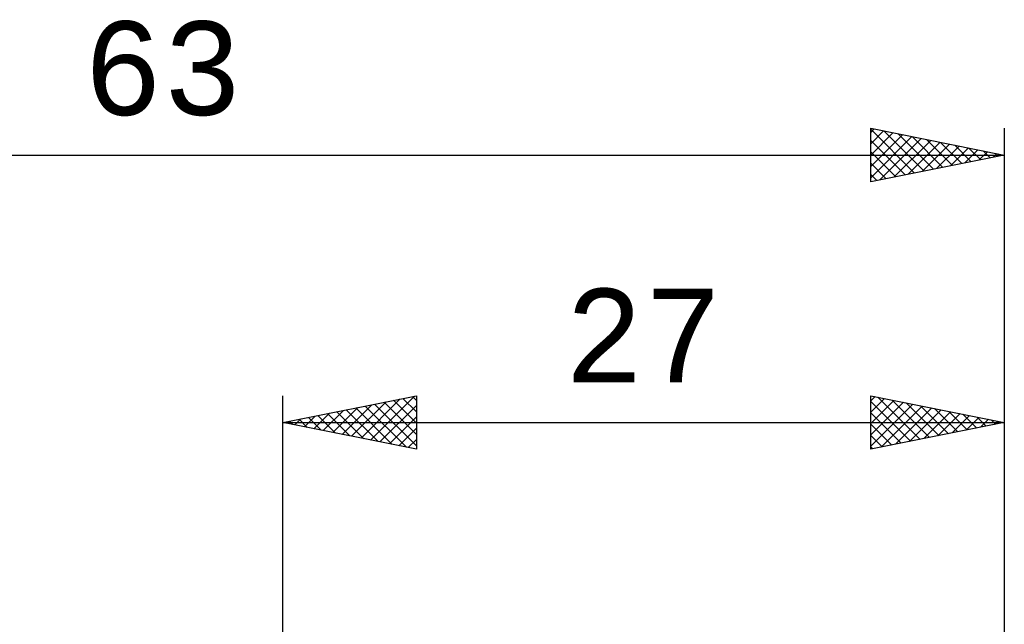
# Model space of a CAD drawing. Header units: millimetres. Extents: x -53 to 77, y -38 to 41.
# Tile 6 of 8: x -10 to 27, y 18 to 41. Entities that reach past the tile are written whole.
import ezdxf
from ezdxf.enums import TextEntityAlignment as Align

# ---------------------------------------------------------------- set-up
doc = ezdxf.new("R2010")
doc.units = ezdxf.units.MM
doc.header["$LTSCALE"] = 4.7
doc.layers.add('2', color=7, linetype='CONTINUOUS')
doc.layers.add('SK2', color=7, linetype='CONTINUOUS')
doc.styles.get("Standard").update_dxf_attribs({"font": 'Monospac821 BT'})

msp = doc.modelspace()

# ---------------------------------------------------------------- linework, layer by layer
at = {"layer": '2', "color": 7, "linetype": 'CONTINUOUS', "lineweight": 25}
for p, q in [((0, 0), (0, 27)), ((0, 26), (5, 27)), ((3.282, 25.344), (4.923, 26.985)), ((4.496, 26.899), (5, 26.396)), ((4.85, 26.97), (5, 26.82)), ((5, 27), (5, 25)), ((22, 25), (22, 27)), ((22, 27), (27, 26)), ((22, 26.805), (22.163, 26.967)), ((22.268, 26.946), (23.846, 25.369)), ((27, 27), (27, 4)), ((1.868, 25.626), (2.802, 26.56)), ((2.221, 25.556), (3.332, 26.666)), ((2.575, 25.485), (3.862, 26.772)), ((2.729, 26.546), (4.093, 25.181)), ((2.928, 25.414), (4.393, 26.879)), ((3.082, 26.616), (4.623, 25.075)), ((3.436, 26.687), (5, 25.123)), ((3.635, 25.273), (5, 26.637)), ((3.789, 26.758), (5, 25.547)), ((4.143, 26.829), (5, 25.971)), ((22, 26.381), (22.516, 26.897)), ((22, 25.956), (22.87, 26.826)), ((22, 26.79), (23.492, 25.298)), ((22, 25.532), (23.223, 26.755)), ((22, 25.108), (23.577, 26.685)), ((22.395, 25.079), (23.93, 26.614)), ((22.799, 26.84), (24.199, 25.44)), ((22.926, 25.185), (24.284, 26.543)), ((23.329, 26.734), (24.553, 25.511)), ((23.859, 26.628), (24.906, 25.581)), ((0.807, 25.839), (1.211, 26.242)), ((0.961, 26.192), (1.441, 25.712)), ((1.161, 25.768), (1.741, 26.348)), ((1.314, 26.263), (1.971, 25.606)), ((1.514, 25.697), (2.271, 26.454)), ((1.668, 26.334), (2.502, 25.5)), ((2.021, 26.404), (3.032, 25.394)), ((2.375, 26.475), (3.562, 25.288)), ((3.989, 25.202), (5, 26.213)), ((22, 26.366), (23.138, 25.228)), ((23.456, 25.291), (24.637, 26.473)), ((23.986, 25.397), (24.991, 26.402)), ((24.39, 26.522), (25.26, 25.652)), ((24.517, 25.503), (25.344, 26.331)), ((24.92, 26.416), (25.613, 25.723)), ((25.047, 25.609), (25.698, 26.26)), ((25.45, 26.31), (25.967, 25.793)), ((25.577, 25.715), (26.052, 26.19)), ((25.981, 26.204), (26.32, 25.864)), ((0, 26), (27, 26)), ((5, 25), (0, 26)), ((0.1, 25.98), (0.15, 26.03)), ((0.254, 26.051), (0.38, 25.924)), ((0.453, 25.909), (0.68, 26.136)), ((0.607, 26.121), (0.911, 25.818)), ((27, 26), (22, 25)), ((22, 25.942), (22.785, 25.157)), ((26.108, 25.822), (26.405, 26.119)), ((26.511, 26.098), (26.674, 25.935)), ((26.638, 25.928), (26.759, 26.048)), ((4.343, 25.131), (5, 25.789)), ((22, 25.518), (22.431, 25.086)), ((4.696, 25.061), (5, 25.365)), ((22, 25.093), (22.078, 25.016))]:
    msp.add_line(p, q, dxfattribs=at)
at = {"layer": 'SK2', "color": 7, "linetype": 'CONTINUOUS', "lineweight": 25}
for p, q in [((22, 35), (22, 37)), ((22, 37), (27, 36)), ((22, 36.849), (22.126, 36.975)), ((22, 36.973), (23.644, 35.329)), ((22, 36.425), (22.479, 36.904)), ((22.496, 36.901), (23.997, 35.399)), ((27, 37), (27, 0)), ((22, 36.001), (22.833, 36.833)), ((22, 35.576), (23.186, 36.763)), ((22, 35.152), (23.54, 36.692)), ((22, 36.548), (23.29, 35.258)), ((22.34, 35.068), (23.893, 36.621)), ((22.87, 35.174), (24.247, 36.551)), ((23.027, 36.795), (24.351, 35.47)), ((23.401, 35.28), (24.601, 36.48)), ((23.557, 36.689), (24.705, 35.541)), ((24.087, 36.583), (25.058, 35.612)), ((22, 36.124), (22.937, 35.187)), ((23.931, 35.386), (24.954, 36.409)), ((24.461, 35.492), (25.308, 36.338)), ((24.618, 36.476), (25.412, 35.682)), ((24.992, 35.598), (25.661, 36.268)), ((25.148, 36.37), (25.765, 35.753)), ((25.522, 35.704), (26.015, 36.197)), ((25.678, 36.264), (26.119, 35.824)), ((26.052, 35.81), (26.368, 36.126)), ((26.209, 36.158), (26.472, 35.894)), ((-36, 36), (27, 36)), ((27, 36), (22, 35)), ((26.583, 35.917), (26.722, 36.056)), ((26.739, 36.052), (26.826, 35.965)), ((22, 35.7), (22.583, 35.117)), ((22, 35.276), (22.23, 35.046))]:
    msp.add_line(p, q, dxfattribs=at)

# ---------------------------------------------------------------- texts
at = {"layer": '2', "color": 7, "linetype": 'CONTINUOUS', "lineweight": 25}
msp.add_text('27', height=3.5, dxfattribs=at).set_placement((13.5, 27.5), align=Align.CENTER)
at = {"layer": 'SK2', "color": 7, "linetype": 'CONTINUOUS', "lineweight": 25}
msp.add_text('63', height=3.5, dxfattribs=at).set_placement((-4.5, 37.5), align=Align.CENTER)

doc.saveas('drawing.dxf')
